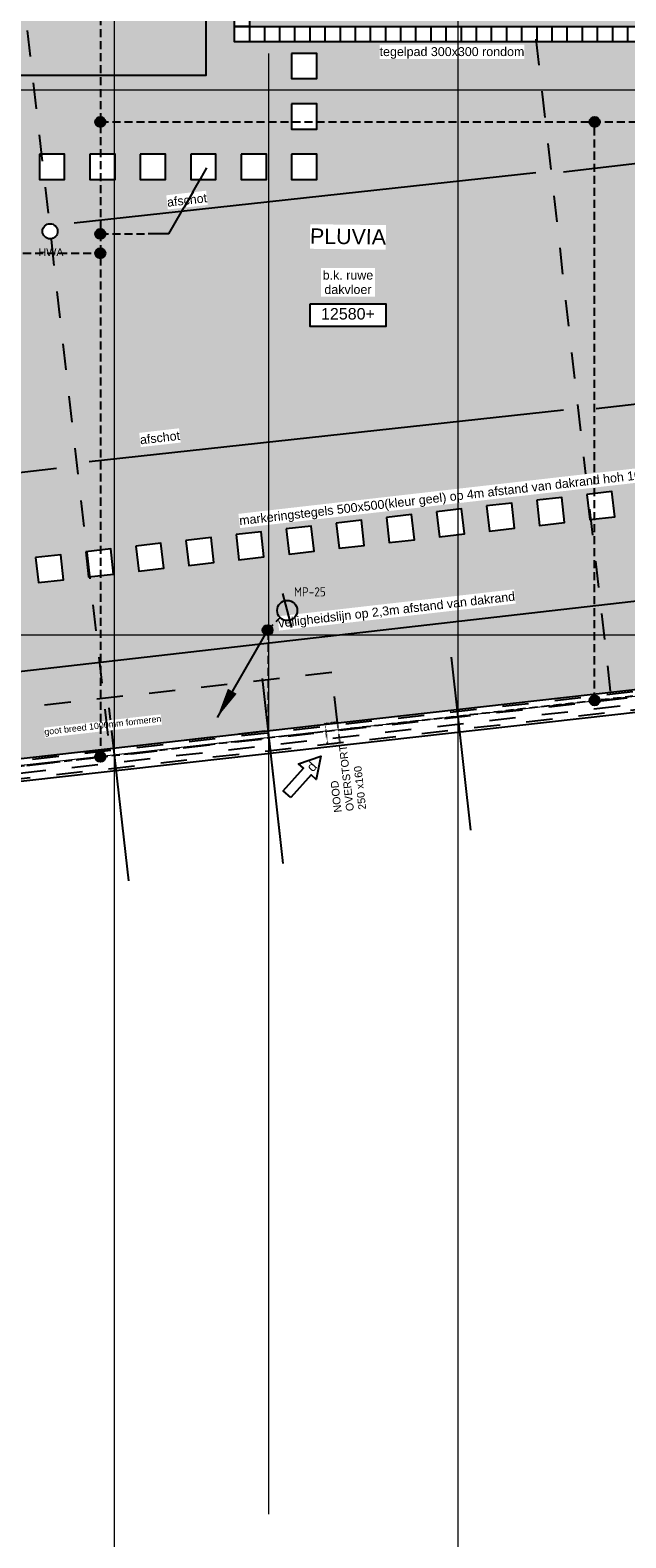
# Model space of a CAD drawing. Extents: x -38005 to 156061, y -31182 to 68140.
# Tile 5 of 48: x 8402 to 20213, y -14489 to 15390. Entities that reach past the tile are written whole.
import ezdxf
from ezdxf.enums import TextEntityAlignment as Align

# ---------------------------------------------------------------- set-up
doc = ezdxf.new("R2010")
doc.units = 0
doc.header["$LTSCALE"] = 50
doc.set_wipeout_variables(frame=1)
for name, pattern in [('HIDDEN2', [4.7625, 3.175, -1.5875]), ('STYLE_01', [0.41664, 0.20828, -0.20836]), ('STYLE_11', [5, 3.888855, -0.416718, 0.277786, -0.416641]), ('STYLE_13', [0.196838, 0.039368, -0.157471])]:
    doc.linetypes.add(name, pattern=pattern)
doc.layers.get('0').update_dxf_attribs({"linetype": 'CONTINUOUS'})
for name, color, linetype in [('AB$1A---_ATTRIB035', 8, 'CONTINUOUS'), ('AB$1A---_ATTRIB050', 8, 'CONTINUOUS'), ('AL$1A---_ALGEMEEN', 8, 'CONTINUOUS'), ('AM$1A---_ARCERING', 8, 'CONTINUOUS'), ('AT$1A---_TEKST025', 8, 'CONTINUOUS'), ('AT$1A---_TEKST035', 8, 'CONTINUOUS'), ('AT$1A---_TEKST070', 8, 'CONTINUOUS'), ('AT$1A---_TEKST100', 8, 'CONTINUOUS'), ('BOUWKUNDIG', 8, 'CONTINUOUS'), ('EL6121--', 3, 'CONTINUOUS')]:
    doc.layers.add(name, color=color, linetype=linetype)
doc.layers.add('stramienen', color=1, linetype='CONTINUOUS', lineweight=15)
doc.styles.add('Arial', font='ARIAL.TTF')
doc.styles.add('BURO-018', font='ISO.shx', dxfattribs={"height": 90})
doc.styles.add('Helvetica', font='txt')
doc.styles.add('ISO18', font='iso', dxfattribs={"height": 180})
doc.styles.get("Standard").update_dxf_attribs({"font": 'ISOCP'})

# ---------------------------------------------------------------- blocks, each defined once
blk = doc.blocks.new('E00169')
at = {"color": 0, "linetype": 'Continuous'}
blk.add_line((0, 0), (-5, -8.66), dxfattribs=at)
at = {"color": 0, "const_width": 0.5}
blk.add_lwpolyline([(-0.25, 0, 1), (0.25, 0, 1)], format="xyb", close=True, dxfattribs=at)
at = {"color": 0, "linetype": 'Continuous'}
blk.add_lwpolyline([(-5, -8.66, 0, 1, 0), (-3.5, -6.06, 1, 1, 0)], format="xyseb", dxfattribs=at)
blk.add_circle((0, 0), 0.5, dxfattribs=at)
blk = doc.blocks.new('tegel 500x500')
at = {"color": 0}
blk.add_wipeout([(-250, 250), (250, 250), (250, -250), (-250, -250)], dxfattribs=at).dxf.layer = 'AL$1A---_ALGEMEEN'
at = {"layer": 'AL$1A---_ALGEMEEN', "color": 0}
blk.add_lwpolyline([(-250, 250), (250, 250), (250, -250), (-250, -250)], close=True, dxfattribs=at)
blk = doc.blocks.new('Group-13')
at = {"color": 0}
for points in [[(-43336, -9418), (-43036, -9418), (-43036, -9718), (-43336, -9718)], [(-41836, -9418), (-41536, -9418), (-41536, -9718), (-41836, -9718)], [(-43336, -13018), (-43036, -13018), (-43036, -13318), (-43336, -13318)], [(-41836, -13018), (-41536, -13018), (-41536, -13318), (-41836, -13318)]]:
    blk.add_wipeout(points, dxfattribs=at).dxf.layer = 'AL$1A---_ALGEMEEN'
at = {"layer": 'AL$1A---_ALGEMEEN', "color": 0}
for points in [[(-43336, -9418), (-43036, -9418), (-43036, -9718), (-43336, -9718)], [(-41836, -9418), (-41536, -9418), (-41536, -9718), (-41836, -9718)], [(-43336, -13018), (-43036, -13018), (-43036, -13318), (-43336, -13318)], [(-41836, -13018), (-41536, -13018), (-41536, -13318), (-41836, -13318)]]:
    blk.add_lwpolyline(points, close=True, dxfattribs=at)
at = {"color": 0}
for points in [[(-43636, -9418), (-43336, -9418), (-43336, -9718), (-43636, -9718)], [(-43036, -9418), (-42736, -9418), (-42736, -9718), (-43036, -9718)], [(-41536, -9418), (-41236, -9418), (-41236, -9718), (-41536, -9718)], [(-43636, -13018), (-43336, -13018), (-43336, -13318), (-43636, -13318)], [(-43036, -13018), (-42736, -13018), (-42736, -13318), (-43036, -13318)], [(-41536, -13018), (-41236, -13018), (-41236, -13318), (-41536, -13318)]]:
    blk.add_wipeout(points, dxfattribs=at).dxf.layer = 'AL$1A---_ALGEMEEN'
at = {"layer": 'AL$1A---_ALGEMEEN', "color": 0}
for points in [[(-43636, -9418), (-43336, -9418), (-43336, -9718), (-43636, -9718)], [(-43036, -9418), (-42736, -9418), (-42736, -9718), (-43036, -9718)], [(-41536, -9418), (-41236, -9418), (-41236, -9718), (-41536, -9718)], [(-43636, -13018), (-43336, -13018), (-43336, -13318), (-43636, -13318)], [(-43036, -13018), (-42736, -13018), (-42736, -13318), (-43036, -13318)], [(-41536, -13018), (-41236, -13018), (-41236, -13318), (-41536, -13318)]]:
    blk.add_lwpolyline(points, close=True, dxfattribs=at)
at = {"color": 0}
for points in [[(-43936, -9418), (-43636, -9418), (-43636, -9718), (-43936, -9718)], [(-42736, -9418), (-42436, -9418), (-42436, -9718), (-42736, -9718)], [(-41236, -9418), (-40936, -9418), (-40936, -9718), (-41236, -9718)], [(-43936, -13018), (-43636, -13018), (-43636, -13318), (-43936, -13318)], [(-42736, -13018), (-42436, -13018), (-42436, -13318), (-42736, -13318)], [(-41236, -13018), (-40936, -13018), (-40936, -13318), (-41236, -13318)]]:
    blk.add_wipeout(points, dxfattribs=at).dxf.layer = 'AL$1A---_ALGEMEEN'
at = {"layer": 'AL$1A---_ALGEMEEN', "color": 0}
for points in [[(-43936, -9418), (-43636, -9418), (-43636, -9718), (-43936, -9718)], [(-42736, -9418), (-42436, -9418), (-42436, -9718), (-42736, -9718)], [(-41236, -9418), (-40936, -9418), (-40936, -9718), (-41236, -9718)], [(-43936, -13018), (-43636, -13018), (-43636, -13318), (-43936, -13318)], [(-42736, -13018), (-42436, -13018), (-42436, -13318), (-42736, -13318)], [(-41236, -13018), (-40936, -13018), (-40936, -13318), (-41236, -13318)]]:
    blk.add_lwpolyline(points, close=True, dxfattribs=at)
at = {"color": 0}
for points in [[(-42436, -9418), (-42136, -9418), (-42136, -9718), (-42436, -9718)], [(-40936, -9418), (-40636, -9418), (-40636, -9718), (-40936, -9718)], [(-43936, -9718), (-43636, -9718), (-43636, -10018), (-43936, -10018)], [(-42436, -13018), (-42136, -13018), (-42136, -13318), (-42436, -13318)], [(-40936, -13018), (-40636, -13018), (-40636, -13318), (-40936, -13318)]]:
    blk.add_wipeout(points, dxfattribs=at).dxf.layer = 'AL$1A---_ALGEMEEN'
at = {"layer": 'AL$1A---_ALGEMEEN', "color": 0}
for points in [[(-42436, -9418), (-42136, -9418), (-42136, -9718), (-42436, -9718)], [(-40936, -9418), (-40636, -9418), (-40636, -9718), (-40936, -9718)], [(-43936, -9718), (-43636, -9718), (-43636, -10018), (-43936, -10018)], [(-42436, -13018), (-42136, -13018), (-42136, -13318), (-42436, -13318)], [(-40936, -13018), (-40636, -13018), (-40636, -13318), (-40936, -13318)]]:
    blk.add_lwpolyline(points, close=True, dxfattribs=at)
at = {"color": 0}
for points in [[(-42136, -9418), (-41836, -9418), (-41836, -9718), (-42136, -9718)], [(-40636, -9418), (-40336, -9418), (-40336, -9718), (-40636, -9718)], [(-43936, -10018), (-43636, -10018), (-43636, -10318), (-43936, -10318)], [(-42136, -13018), (-41836, -13018), (-41836, -13318), (-42136, -13318)], [(-40636, -13018), (-40336, -13018), (-40336, -13318), (-40636, -13318)]]:
    blk.add_wipeout(points, dxfattribs=at).dxf.layer = 'AL$1A---_ALGEMEEN'
at = {"layer": 'AL$1A---_ALGEMEEN', "color": 0}
for points in [[(-42136, -9418), (-41836, -9418), (-41836, -9718), (-42136, -9718)], [(-40636, -9418), (-40336, -9418), (-40336, -9718), (-40636, -9718)], [(-43936, -10018), (-43636, -10018), (-43636, -10318), (-43936, -10318)], [(-42136, -13018), (-41836, -13018), (-41836, -13318), (-42136, -13318)], [(-40636, -13018), (-40336, -13018), (-40336, -13318), (-40636, -13318)]]:
    blk.add_lwpolyline(points, close=True, dxfattribs=at)
at = {"color": 0}
for points in [[(-40336, -9418), (-40036, -9418), (-40036, -9718), (-40336, -9718)], [(-43936, -10318), (-43636, -10318), (-43636, -10618), (-43936, -10618)], [(-40336, -13018), (-40036, -13018), (-40036, -13318), (-40336, -13318)]]:
    blk.add_wipeout(points, dxfattribs=at).dxf.layer = 'AL$1A---_ALGEMEEN'
at = {"layer": 'AL$1A---_ALGEMEEN', "color": 0}
for points in [[(-40336, -9418), (-40036, -9418), (-40036, -9718), (-40336, -9718)], [(-43936, -10318), (-43636, -10318), (-43636, -10618), (-43936, -10618)], [(-40336, -13018), (-40036, -13018), (-40036, -13318), (-40336, -13318)]]:
    blk.add_lwpolyline(points, close=True, dxfattribs=at)
at = {"color": 0}
for points in [[(-40036, -9418), (-39736, -9418), (-39736, -9718), (-40036, -9718)], [(-43936, -10618), (-43636, -10618), (-43636, -10918), (-43936, -10918)], [(-40036, -13018), (-39736, -13018), (-39736, -13318), (-40036, -13318)]]:
    blk.add_wipeout(points, dxfattribs=at).dxf.layer = 'AL$1A---_ALGEMEEN'
at = {"layer": 'AL$1A---_ALGEMEEN', "color": 0}
for points in [[(-40036, -9418), (-39736, -9418), (-39736, -9718), (-40036, -9718)], [(-43936, -10618), (-43636, -10618), (-43636, -10918), (-43936, -10918)], [(-40036, -13018), (-39736, -13018), (-39736, -13318), (-40036, -13318)]]:
    blk.add_lwpolyline(points, close=True, dxfattribs=at)
at = {"color": 0}
for points in [[(-39736, -9418), (-39436, -9418), (-39436, -9718), (-39736, -9718)], [(-43936, -10918), (-43636, -10918), (-43636, -11218), (-43936, -11218)], [(-39736, -13018), (-39436, -13018), (-39436, -13318), (-39736, -13318)]]:
    blk.add_wipeout(points, dxfattribs=at).dxf.layer = 'AL$1A---_ALGEMEEN'
at = {"layer": 'AL$1A---_ALGEMEEN', "color": 0}
for points in [[(-39736, -9418), (-39436, -9418), (-39436, -9718), (-39736, -9718)], [(-43936, -10918), (-43636, -10918), (-43636, -11218), (-43936, -11218)], [(-39736, -13018), (-39436, -13018), (-39436, -13318), (-39736, -13318)]]:
    blk.add_lwpolyline(points, close=True, dxfattribs=at)
at = {"color": 0}
for points in [[(-39436, -9418), (-39136, -9418), (-39136, -9718), (-39436, -9718)], [(-43936, -11218), (-43636, -11218), (-43636, -11518), (-43936, -11518)], [(-39436, -13018), (-39136, -13018), (-39136, -13318), (-39436, -13318)]]:
    blk.add_wipeout(points, dxfattribs=at).dxf.layer = 'AL$1A---_ALGEMEEN'
at = {"layer": 'AL$1A---_ALGEMEEN', "color": 0}
for points in [[(-39436, -9418), (-39136, -9418), (-39136, -9718), (-39436, -9718)], [(-43936, -11218), (-43636, -11218), (-43636, -11518), (-43936, -11518)], [(-39436, -13018), (-39136, -13018), (-39136, -13318), (-39436, -13318)]]:
    blk.add_lwpolyline(points, close=True, dxfattribs=at)
at = {"color": 0}
for points in [[(-39136, -9418), (-38836, -9418), (-38836, -9718), (-39136, -9718)], [(-43936, -11518), (-43636, -11518), (-43636, -11818), (-43936, -11818)], [(-39136, -13018), (-38836, -13018), (-38836, -13318), (-39136, -13318)]]:
    blk.add_wipeout(points, dxfattribs=at).dxf.layer = 'AL$1A---_ALGEMEEN'
at = {"layer": 'AL$1A---_ALGEMEEN', "color": 0}
for points in [[(-39136, -9418), (-38836, -9418), (-38836, -9718), (-39136, -9718)], [(-43936, -11518), (-43636, -11518), (-43636, -11818), (-43936, -11818)], [(-39136, -13018), (-38836, -13018), (-38836, -13318), (-39136, -13318)]]:
    blk.add_lwpolyline(points, close=True, dxfattribs=at)
at = {"color": 0}
for points in [[(-38836, -9418), (-38536, -9418), (-38536, -9718), (-38836, -9718)], [(-43936, -11818), (-43636, -11818), (-43636, -12118), (-43936, -12118)], [(-38836, -13018), (-38536, -13018), (-38536, -13318), (-38836, -13318)]]:
    blk.add_wipeout(points, dxfattribs=at).dxf.layer = 'AL$1A---_ALGEMEEN'
at = {"layer": 'AL$1A---_ALGEMEEN', "color": 0}
for points in [[(-38836, -9418), (-38536, -9418), (-38536, -9718), (-38836, -9718)], [(-43936, -11818), (-43636, -11818), (-43636, -12118), (-43936, -12118)], [(-38836, -13018), (-38536, -13018), (-38536, -13318), (-38836, -13318)]]:
    blk.add_lwpolyline(points, close=True, dxfattribs=at)
at = {"color": 0}
for points in [[(-38536, -9418), (-38236, -9418), (-38236, -9718), (-38536, -9718)], [(-43936, -12118), (-43636, -12118), (-43636, -12418), (-43936, -12418)], [(-38536, -13018), (-38236, -13018), (-38236, -13318), (-38536, -13318)]]:
    blk.add_wipeout(points, dxfattribs=at).dxf.layer = 'AL$1A---_ALGEMEEN'
at = {"layer": 'AL$1A---_ALGEMEEN', "color": 0}
for points in [[(-38536, -9418), (-38236, -9418), (-38236, -9718), (-38536, -9718)], [(-43936, -12118), (-43636, -12118), (-43636, -12418), (-43936, -12418)], [(-38536, -13018), (-38236, -13018), (-38236, -13318), (-38536, -13318)]]:
    blk.add_lwpolyline(points, close=True, dxfattribs=at)
at = {"color": 0}
for points in [[(-38236, -9418), (-37936, -9418), (-37936, -9718), (-38236, -9718)], [(-43936, -12418), (-43636, -12418), (-43636, -12718), (-43936, -12718)], [(-38236, -13018), (-37936, -13018), (-37936, -13318), (-38236, -13318)]]:
    blk.add_wipeout(points, dxfattribs=at).dxf.layer = 'AL$1A---_ALGEMEEN'
at = {"layer": 'AL$1A---_ALGEMEEN', "color": 0}
for points in [[(-38236, -9418), (-37936, -9418), (-37936, -9718), (-38236, -9718)], [(-43936, -12418), (-43636, -12418), (-43636, -12718), (-43936, -12718)], [(-38236, -13018), (-37936, -13018), (-37936, -13318), (-38236, -13318)]]:
    blk.add_lwpolyline(points, close=True, dxfattribs=at)
at = {"color": 0}
for points in [[(-37936, -9418), (-37636, -9418), (-37636, -9718), (-37936, -9718)], [(-43936, -12718), (-43636, -12718), (-43636, -13018), (-43936, -13018)], [(-37936, -13018), (-37636, -13018), (-37636, -13318), (-37936, -13318)]]:
    blk.add_wipeout(points, dxfattribs=at).dxf.layer = 'AL$1A---_ALGEMEEN'
at = {"layer": 'AL$1A---_ALGEMEEN', "color": 0}
for points in [[(-37936, -9418), (-37636, -9418), (-37636, -9718), (-37936, -9718)], [(-43936, -12718), (-43636, -12718), (-43636, -13018), (-43936, -13018)], [(-37936, -13018), (-37636, -13018), (-37636, -13318), (-37936, -13318)]]:
    blk.add_lwpolyline(points, close=True, dxfattribs=at)
at = {"color": 0}
for points in [[(-37636, -9418), (-37336, -9418), (-37336, -9718), (-37636, -9718)], [(-37636, -13018), (-37336, -13018), (-37336, -13318), (-37636, -13318)]]:
    blk.add_wipeout(points, dxfattribs=at).dxf.layer = 'AL$1A---_ALGEMEEN'
at = {"layer": 'AL$1A---_ALGEMEEN', "color": 0}
for points in [[(-37636, -9418), (-37336, -9418), (-37336, -9718), (-37636, -9718)], [(-37636, -13018), (-37336, -13018), (-37336, -13318), (-37636, -13318)]]:
    blk.add_lwpolyline(points, close=True, dxfattribs=at)
at = {"color": 0}
for points in [[(-37336, -9418), (-37036, -9418), (-37036, -9718), (-37336, -9718)], [(-37336, -13018), (-37036, -13018), (-37036, -13318), (-37336, -13318)]]:
    blk.add_wipeout(points, dxfattribs=at).dxf.layer = 'AL$1A---_ALGEMEEN'
at = {"layer": 'AL$1A---_ALGEMEEN', "color": 0}
for points in [[(-37336, -9418), (-37036, -9418), (-37036, -9718), (-37336, -9718)], [(-37336, -13018), (-37036, -13018), (-37036, -13318), (-37336, -13318)]]:
    blk.add_lwpolyline(points, close=True, dxfattribs=at)
at = {"color": 0}
for points in [[(-37036, -9418), (-36736, -9418), (-36736, -9718), (-37036, -9718)], [(-37036, -13018), (-36736, -13018), (-36736, -13318), (-37036, -13318)]]:
    blk.add_wipeout(points, dxfattribs=at).dxf.layer = 'AL$1A---_ALGEMEEN'
at = {"layer": 'AL$1A---_ALGEMEEN', "color": 0}
for points in [[(-37036, -9418), (-36736, -9418), (-36736, -9718), (-37036, -9718)], [(-37036, -13018), (-36736, -13018), (-36736, -13318), (-37036, -13318)]]:
    blk.add_lwpolyline(points, close=True, dxfattribs=at)
at = {"color": 0}
for points in [[(-36736, -9418), (-36436, -9418), (-36436, -9718), (-36736, -9718)], [(-36736, -13018), (-36436, -13018), (-36436, -13318), (-36736, -13318)]]:
    blk.add_wipeout(points, dxfattribs=at).dxf.layer = 'AL$1A---_ALGEMEEN'
at = {"layer": 'AL$1A---_ALGEMEEN', "color": 0}
for points in [[(-36736, -9418), (-36436, -9418), (-36436, -9718), (-36736, -9718)], [(-36736, -13018), (-36436, -13018), (-36436, -13318), (-36736, -13318)]]:
    blk.add_lwpolyline(points, close=True, dxfattribs=at)
at = {"color": 0}
for points in [[(-36436, -9418), (-36136, -9418), (-36136, -9718), (-36436, -9718)], [(-36436, -13018), (-36136, -13018), (-36136, -13318), (-36436, -13318)]]:
    blk.add_wipeout(points, dxfattribs=at).dxf.layer = 'AL$1A---_ALGEMEEN'
at = {"layer": 'AL$1A---_ALGEMEEN', "color": 0}
for points in [[(-36436, -9418), (-36136, -9418), (-36136, -9718), (-36436, -9718)], [(-36436, -13018), (-36136, -13018), (-36136, -13318), (-36436, -13318)]]:
    blk.add_lwpolyline(points, close=True, dxfattribs=at)
at = {"color": 0}
for points in [[(-36136, -9418), (-35836, -9418), (-35836, -9718), (-36136, -9718)], [(-36136, -13018), (-35836, -13018), (-35836, -13318), (-36136, -13318)]]:
    blk.add_wipeout(points, dxfattribs=at).dxf.layer = 'AL$1A---_ALGEMEEN'
at = {"layer": 'AL$1A---_ALGEMEEN', "color": 0}
for points in [[(-36136, -9418), (-35836, -9418), (-35836, -9718), (-36136, -9718)], [(-36136, -13018), (-35836, -13018), (-35836, -13318), (-36136, -13318)]]:
    blk.add_lwpolyline(points, close=True, dxfattribs=at)
at = {"color": 0}
for points in [[(-35836, -9418), (-35536, -9418), (-35536, -9718), (-35836, -9718)], [(-35836, -13018), (-35536, -13018), (-35536, -13318), (-35836, -13318)]]:
    blk.add_wipeout(points, dxfattribs=at).dxf.layer = 'AL$1A---_ALGEMEEN'
at = {"layer": 'AL$1A---_ALGEMEEN', "color": 0}
for points in [[(-35836, -9418), (-35536, -9418), (-35536, -9718), (-35836, -9718)], [(-35836, -13018), (-35536, -13018), (-35536, -13318), (-35836, -13318)]]:
    blk.add_lwpolyline(points, close=True, dxfattribs=at)
at = {"color": 0}
for points in [[(-35536, -9418), (-35236, -9418), (-35236, -9718), (-35536, -9718)], [(-35536, -13018), (-35236, -13018), (-35236, -13318), (-35536, -13318)]]:
    blk.add_wipeout(points, dxfattribs=at).dxf.layer = 'AL$1A---_ALGEMEEN'
at = {"layer": 'AL$1A---_ALGEMEEN', "color": 0}
for points in [[(-35536, -9418), (-35236, -9418), (-35236, -9718), (-35536, -9718)], [(-35536, -13018), (-35236, -13018), (-35236, -13318), (-35536, -13318)]]:
    blk.add_lwpolyline(points, close=True, dxfattribs=at)
at = {"color": 0}
for points in [[(-35236, -9418), (-34936, -9418), (-34936, -9718), (-35236, -9718)], [(-35236, -13018), (-34936, -13018), (-34936, -13318), (-35236, -13318)]]:
    blk.add_wipeout(points, dxfattribs=at).dxf.layer = 'AL$1A---_ALGEMEEN'
at = {"layer": 'AL$1A---_ALGEMEEN', "color": 0}
for points in [[(-35236, -9418), (-34936, -9418), (-34936, -9718), (-35236, -9718)], [(-35236, -13018), (-34936, -13018), (-34936, -13318), (-35236, -13318)]]:
    blk.add_lwpolyline(points, close=True, dxfattribs=at)
at = {"color": 0}
for points in [[(-34936, -9418), (-34636, -9418), (-34636, -9718), (-34936, -9718)], [(-34936, -13018), (-34636, -13018), (-34636, -13318), (-34936, -13318)]]:
    blk.add_wipeout(points, dxfattribs=at).dxf.layer = 'AL$1A---_ALGEMEEN'
at = {"layer": 'AL$1A---_ALGEMEEN', "color": 0}
for points in [[(-34936, -9418), (-34636, -9418), (-34636, -9718), (-34936, -9718)], [(-34936, -13018), (-34636, -13018), (-34636, -13318), (-34936, -13318)]]:
    blk.add_lwpolyline(points, close=True, dxfattribs=at)
at = {"color": 0}
for points in [[(-34636, -9418), (-34336, -9418), (-34336, -9718), (-34636, -9718)], [(-34636, -13018), (-34336, -13018), (-34336, -13318), (-34636, -13318)]]:
    blk.add_wipeout(points, dxfattribs=at).dxf.layer = 'AL$1A---_ALGEMEEN'
at = {"layer": 'AL$1A---_ALGEMEEN', "color": 0}
for points in [[(-34636, -9418), (-34336, -9418), (-34336, -9718), (-34636, -9718)], [(-34636, -13018), (-34336, -13018), (-34336, -13318), (-34636, -13318)]]:
    blk.add_lwpolyline(points, close=True, dxfattribs=at)
at = {"color": 0}
for points in [[(-34336, -9418), (-34036, -9418), (-34036, -9718), (-34336, -9718)], [(-34336, -13018), (-34036, -13018), (-34036, -13318), (-34336, -13318)]]:
    blk.add_wipeout(points, dxfattribs=at).dxf.layer = 'AL$1A---_ALGEMEEN'
at = {"layer": 'AL$1A---_ALGEMEEN', "color": 0}
for points in [[(-34336, -9418), (-34036, -9418), (-34036, -9718), (-34336, -9718)], [(-34336, -13018), (-34036, -13018), (-34036, -13318), (-34336, -13318)]]:
    blk.add_lwpolyline(points, close=True, dxfattribs=at)
at = {"color": 0}
for points in [[(-34036, -9418), (-33736, -9418), (-33736, -9718), (-34036, -9718)], [(-34036, -13018), (-33736, -13018), (-33736, -13318), (-34036, -13318)]]:
    blk.add_wipeout(points, dxfattribs=at).dxf.layer = 'AL$1A---_ALGEMEEN'
at = {"layer": 'AL$1A---_ALGEMEEN', "color": 0}
for points in [[(-34036, -9418), (-33736, -9418), (-33736, -9718), (-34036, -9718)], [(-34036, -13018), (-33736, -13018), (-33736, -13318), (-34036, -13318)]]:
    blk.add_lwpolyline(points, close=True, dxfattribs=at)
at = {"color": 0}
for points in [[(-33736, -9418), (-33436, -9418), (-33436, -9718), (-33736, -9718)], [(-33736, -13018), (-33436, -13018), (-33436, -13318), (-33736, -13318)]]:
    blk.add_wipeout(points, dxfattribs=at).dxf.layer = 'AL$1A---_ALGEMEEN'
at = {"layer": 'AL$1A---_ALGEMEEN', "color": 0}
for points in [[(-33736, -9418), (-33436, -9418), (-33436, -9718), (-33736, -9718)], [(-33736, -13018), (-33436, -13018), (-33436, -13318), (-33736, -13318)]]:
    blk.add_lwpolyline(points, close=True, dxfattribs=at)
at = {"color": 0}
blk.add_wipeout([(-33736, -9718), (-33436, -9718), (-33436, -10018), (-33736, -10018)], dxfattribs=at).dxf.layer = 'AL$1A---_ALGEMEEN'
at = {"layer": 'AL$1A---_ALGEMEEN', "color": 0}
blk.add_lwpolyline([(-33736, -9718), (-33436, -9718), (-33436, -10018), (-33736, -10018)], close=True, dxfattribs=at)
at = {"color": 0}
blk.add_wipeout([(-33736, -10018), (-33436, -10018), (-33436, -10318), (-33736, -10318)], dxfattribs=at).dxf.layer = 'AL$1A---_ALGEMEEN'
at = {"layer": 'AL$1A---_ALGEMEEN', "color": 0}
blk.add_lwpolyline([(-33736, -10018), (-33436, -10018), (-33436, -10318), (-33736, -10318)], close=True, dxfattribs=at)
at = {"color": 0}
blk.add_wipeout([(-33736, -10318), (-33436, -10318), (-33436, -10618), (-33736, -10618)], dxfattribs=at).dxf.layer = 'AL$1A---_ALGEMEEN'
at = {"layer": 'AL$1A---_ALGEMEEN', "color": 0}
blk.add_lwpolyline([(-33736, -10318), (-33436, -10318), (-33436, -10618), (-33736, -10618)], close=True, dxfattribs=at)
at = {"color": 0}
blk.add_wipeout([(-33736, -10618), (-33436, -10618), (-33436, -10918), (-33736, -10918)], dxfattribs=at).dxf.layer = 'AL$1A---_ALGEMEEN'
at = {"layer": 'AL$1A---_ALGEMEEN', "color": 0}
blk.add_lwpolyline([(-33736, -10618), (-33436, -10618), (-33436, -10918), (-33736, -10918)], close=True, dxfattribs=at)
at = {"color": 0}
blk.add_wipeout([(-33736, -10918), (-33436, -10918), (-33436, -11218), (-33736, -11218)], dxfattribs=at).dxf.layer = 'AL$1A---_ALGEMEEN'
at = {"layer": 'AL$1A---_ALGEMEEN', "color": 0}
blk.add_lwpolyline([(-33736, -10918), (-33436, -10918), (-33436, -11218), (-33736, -11218)], close=True, dxfattribs=at)
at = {"color": 0}
blk.add_wipeout([(-33736, -11218), (-33436, -11218), (-33436, -11518), (-33736, -11518)], dxfattribs=at).dxf.layer = 'AL$1A---_ALGEMEEN'
at = {"layer": 'AL$1A---_ALGEMEEN', "color": 0}
blk.add_lwpolyline([(-33736, -11218), (-33436, -11218), (-33436, -11518), (-33736, -11518)], close=True, dxfattribs=at)
at = {"color": 0}
blk.add_wipeout([(-33736, -11518), (-33436, -11518), (-33436, -11818), (-33736, -11818)], dxfattribs=at).dxf.layer = 'AL$1A---_ALGEMEEN'
at = {"layer": 'AL$1A---_ALGEMEEN', "color": 0}
blk.add_lwpolyline([(-33736, -11518), (-33436, -11518), (-33436, -11818), (-33736, -11818)], close=True, dxfattribs=at)
at = {"color": 0}
blk.add_wipeout([(-33736, -11818), (-33436, -11818), (-33436, -12118), (-33736, -12118)], dxfattribs=at).dxf.layer = 'AL$1A---_ALGEMEEN'
at = {"layer": 'AL$1A---_ALGEMEEN', "color": 0}
blk.add_lwpolyline([(-33736, -11818), (-33436, -11818), (-33436, -12118), (-33736, -12118)], close=True, dxfattribs=at)
at = {"color": 0}
blk.add_wipeout([(-33736, -12118), (-33436, -12118), (-33436, -12418), (-33736, -12418)], dxfattribs=at).dxf.layer = 'AL$1A---_ALGEMEEN'
at = {"layer": 'AL$1A---_ALGEMEEN', "color": 0}
blk.add_lwpolyline([(-33736, -12118), (-33436, -12118), (-33436, -12418), (-33736, -12418)], close=True, dxfattribs=at)
at = {"color": 0}
blk.add_wipeout([(-33736, -12418), (-33436, -12418), (-33436, -12718), (-33736, -12718)], dxfattribs=at).dxf.layer = 'AL$1A---_ALGEMEEN'
at = {"layer": 'AL$1A---_ALGEMEEN', "color": 0}
blk.add_lwpolyline([(-33736, -12418), (-33436, -12418), (-33436, -12718), (-33736, -12718)], close=True, dxfattribs=at)
at = {"color": 0}
blk.add_wipeout([(-33736, -12718), (-33436, -12718), (-33436, -13018), (-33736, -13018)], dxfattribs=at).dxf.layer = 'AL$1A---_ALGEMEEN'
at = {"layer": 'AL$1A---_ALGEMEEN', "color": 0}
blk.add_lwpolyline([(-33736, -12718), (-33436, -12718), (-33436, -13018), (-33736, -13018)], close=True, dxfattribs=at)
blk = doc.blocks.new('hwa dak')
at = {"layer": 'AT$1A---_TEKST100', "insert": (19, -340), "char_height": 151.52, "attachment_point": 2, "line_spacing_factor": 0.967741, "style": 'Arial'}
blk.add_mtext('{\\C256;\\lHWA}', dxfattribs=at)
at = {"color": 0}
blk.add_wipeout([(52, 141), (55, 139), (59, 138), (62, 137), (65, 135), (69, 133), (72, 132), (75, 130), (78, 128), (81, 126), (84, 124), (87, 122), (90, 120), (93, 117), (96, 115), (99, 113), (102, 110), (104, 108), (107, 105), (110, 102), (112, 100), (114, 97), (117, 94), (119, 91), (121, 88), (123, 85), (125, 82), (127, 79), (129, 76), (131, 73), (133, 69), (135, 66), (136, 63), (138, 60), (139, 56), (140, 53), (142, 49), (143, 46), (144, 42), (145, 39), (146, 35), (147, 32), (147, 28), (148, 24), (149, 21), (149, 17), (149, 13), (150, 10), (150, 6), (150, 2), (150, -1), (150, -5), (150, -9), (149, -12), (149, -16), (149, -20), (148, -23), (148, -27), (147, -31), (146, -34), (145, -38), (144, -41), (143, -45), (142, -48), (141, -52), (139, -55), (138, -59), (137, -62), (135, -65), (133, -69), (132, -72), (130, -75), (128, -78), (126, -81), (124, -84), (122, -87), (120, -90), (117, -93), (115, -96), (113, -99), (110, -102), (108, -104), (105, -107), (102, -110), (100, -112), (97, -114), (94, -117), (91, -119), (88, -121), (85, -123), (82, -125), (79, -127), (76, -129), (73, -131), (69, -133), (66, -135), (63, -136), (60, -138), (56, -139), (53, -140), (49, -142), (46, -143), (42, -144), (39, -145), (35, -146), (32, -147), (28, -147), (24, -148), (21, -149), (17, -149), (13, -149), (10, -150), (6, -150), (2, -150), (-1, -150), (-5, -150), (-9, -150), (-12, -149), (-16, -149), (-20, -149), (-23, -148), (-27, -148), (-31, -147), (-34, -146), (-38, -145), (-41, -144), (-45, -143), (-48, -142), (-52, -141), (-55, -139), (-59, -138), (-62, -137), (-65, -135), (-69, -133), (-72, -132), (-75, -130), (-78, -128), (-81, -126), (-84, -124), (-87, -122), (-90, -120), (-93, -117), (-96, -115), (-99, -113), (-102, -110), (-104, -108), (-107, -105), (-110, -102), (-112, -100), (-114, -97), (-117, -94), (-119, -91), (-121, -88), (-123, -85), (-125, -82), (-127, -79), (-129, -76), (-131, -73), (-133, -69), (-135, -66), (-136, -63), (-138, -60), (-139, -56), (-140, -53), (-142, -49), (-143, -46), (-144, -42), (-145, -39), (-146, -35), (-147, -32), (-147, -28), (-148, -24), (-149, -21), (-149, -17), (-149, -13), (-150, -10), (-150, -6), (-150, -2), (-150, 1), (-150, 5), (-150, 9), (-149, 12), (-149, 16), (-149, 20), (-148, 23), (-148, 27), (-147, 31), (-146, 34), (-145, 38), (-144, 41), (-143, 45), (-142, 48), (-141, 52), (-139, 55), (-138, 59), (-137, 62), (-135, 65), (-133, 69), (-132, 72), (-130, 75), (-128, 78), (-126, 81), (-124, 84), (-122, 87), (-120, 90), (-117, 93), (-115, 96), (-113, 99), (-110, 102), (-108, 104), (-105, 107), (-102, 110), (-100, 112), (-97, 114), (-94, 117), (-91, 119), (-88, 121), (-85, 123), (-82, 125), (-79, 127), (-76, 129), (-73, 131), (-69, 133), (-66, 135), (-63, 136), (-60, 138), (-56, 139), (-53, 140), (-49, 142), (-46, 143), (-42, 144), (-39, 145), (-35, 146), (-32, 147), (-28, 147), (-24, 148), (-21, 149), (-17, 149), (-13, 149), (-10, 150), (-6, 150), (-2, 150), (1, 150), (5, 150), (9, 150), (12, 149), (16, 149), (20, 149), (23, 148), (27, 148), (31, 147), (34, 146), (38, 145), (41, 144), (45, 143), (48, 142)], dxfattribs=at).dxf.layer = 'AL$1A---_ALGEMEEN'
at = {"layer": 'AL$1A---_ALGEMEEN', "color": 0}
blk.add_circle((0, 0), 150, dxfattribs=at)
blk = doc.blocks.new('peilmaat plg klein')
at = {"layer": 'AL$1A---_ALGEMEEN', "color": 0, "flags": 1}
for tag, p in [('onderdeel', (-750, -634)), ('patchnr', (-750, -1043)), ('toestelnr', (-750, -1452))]:
    blk.add_attdef(tag, p, '', height=227, dxfattribs=at)
at = {"color": 0}
blk.add_wipeout([(-750, 225), (750, 225), (750, -225), (-750, -225)], dxfattribs=at).dxf.layer = 'AL$1A---_ALGEMEEN'
at = {"layer": 'AL$1A---_ALGEMEEN', "color": 0}
blk.add_lwpolyline([(-750, 225), (750, 225), (750, -225), (-750, -225)], close=True, dxfattribs=at)
at = {"layer": 'AL$1A---_ALGEMEEN', "color": 0, "style": 'Arial'}
blk.add_attdef('peil', text='', height=227, dxfattribs=at).set_placement((0, 141), align=Align.TOP_CENTER)
blk = doc.blocks.new('Group-25')
at = {"layer": 'AL$1A---_ALGEMEEN', "color": 0}
for p, q in [((-39245.7371, -28942.1025), (-39630.7568, -25513.6539)), ((-42995.6649, -29363.2247), (-43380.6846, -25934.7761)), ((-42968.6019, -29604.2098), (-43353.6216, -26175.7612)), ((-46030.3556, -29948.0491), (-46415.3753, -26519.6005))]:
    blk.add_line(p, q, dxfattribs=at)
blk = doc.blocks.new('Group-26')
at = {"layer": 'AL$1A---_ALGEMEEN', "color": 0, "xscale": -1, "rotation": 96.52000000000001}
for p in [(-37665, -22626), (-36671, -22512), (-40645, -22967), (-39652, -22853), (-38658, -22739), (-42632, -23194), (-41639, -23080), (-45613, -23534), (-44619, -23421), (-43626, -23307), (-47600, -23761), (-46607, -23648)]:
    blk.add_blockref('tegel 500x500', p, dxfattribs=at)
blk = doc.blocks.new('wijz. pijl 01')
at = {"color": 0}
blk.add_wipeout([(1005, 102), (1005, -102), (405, -102), (405, -234), (0, 0), (405, 234), (405, 102)], dxfattribs=at).dxf.layer = 'AL$1A---_ALGEMEEN'
at = {"layer": 'AL$1A---_ALGEMEEN', "color": 0}
blk.add_lwpolyline([(1005, 102), (1005, -102), (405, -102), (405, -234), (0, 0), (405, 234), (405, 102)], close=True, dxfattribs=at)
at = {"layer": 'AL$1A---_ALGEMEEN', "color": 0, "style": 'Helvetica'}
blk.add_attdef('datum', text='', height=190, dxfattribs=at).set_placement((274, 1), align=Align.MIDDLE_CENTER)
blk = doc.blocks.new('noodoverstort 420')
at = {"layer": 'AL$1A---_ALGEMEEN', "color": 0, "linetype": 'STYLE_13'}
blk.add_lwpolyline([(-400, 120), (20, 120), (20, -120), (-400, -120)], close=True, dxfattribs=at)
at = {"layer": 'AT$1A---_TEKST100', "insert": (-1763, 144), "char_height": 151.52, "attachment_point": 1, "line_spacing_factor": 0.967741, "style": 'Arial'}
blk.add_mtext('{\\C256;\\lNOOD\\POVERSTORT\\P250 x160}', dxfattribs=at)
blk = doc.blocks.new('Group-49')
at = {"layer": 'AL$1A---_ALGEMEEN', "color": 0, "rotation": 96.42345233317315}
blk.add_blockref('noodoverstort 420', (-42013, -26833), dxfattribs=at)
blk = doc.blocks.new('200254 W 213 09-03-2007')
at = {"layer": 'AM$1A---_ARCERING', "linetype": 'Continuous', "lineweight": 0}
blk.add_hatch(color=9, dxfattribs=at).paths.add_polyline_path([(20519.87, 3945.85), (20519.87, 3526.05), (20168.06, 3525.49), (19424.07, 3526.05), (19424.07, 3945.85), (19233.75, 3945.85), (19233.75, 3346.25), (18987.13, 3346.24), (18987.13, 3267.64), (18955.33, 3267.64), (18955.33, 3009.54), (19478.27, 3068.27), (19479.08, 3061.62), (19565.7, 3071.35), (19564.89, 3078), (19997.73, 3126.6), (19997.29, 3130.53), (20095.18, 3141.59), (20095.64, 3137.6), (20528.41, 3186.2), (20529.15, 3179.54), (20615.71, 3189.27), (20614.96, 3195.92), (21016.33, 3240.99), (21016.33, 3945.85), (20717.81, 3945.85), (20717.81, 3736.65), (20608.05, 3736.65), (20608.05, 3945.85)])
blk.add_wipeout([(19987.91, 3534.85), (19987.91, 3526.05), (19424.07, 3526.05), (19424.07, 3945.85), (19233.75, 3945.85), (19233.75, 3346.25), (19225.85, 3346.25), (19225.85, 3346.24), (18987.13, 3346.24), (18987.13, 3267.64), (18955.33, 3267.64), (18955.33, 3009.54), (19478.43, 3068.3), (19479.17, 3061.63), (19565.7, 3071.35), (19564.95, 3078.01), (19987.91, 3125.5), (19987.91, 3116.65), (19574.68, 3070.24), (19575.51, 3062.78), (19555.21, 3060.5), (19555.61, 3056.93), (19492.19, 3049.81), (19491.79, 3053.38), (19471.5, 3051.1), (19470.64, 3058.56), (18946.53, 2999.7), (18946.53, 3276.44), (18978.33, 3276.44), (18978.33, 3355.04), (19224.95, 3355.04), (19224.95, 3954.65), (19432.87, 3954.65), (19432.87, 3534.85)]).dxf.layer = 'AL$1A---_ALGEMEEN'
at = {"layer": 'AL$1A---_ALGEMEEN'}
for p, q in [((19587.73, 3289.6), (19413.73, 3269.4)), ((19219.73, 3249.32), (19402.73, 3269.24)), ((19607.73, 3196.59), (19426.73, 3175.57)), ((19225.73, 3154.71), (19413.73, 3175.18)), ((19212.73, 3151.91), (18960.73, 3122.65))]:
    blk.add_line(p, q, dxfattribs=at)
at = {"layer": 'AL$1A---_ALGEMEEN', "linetype": 'STYLE_01'}
for p, q in [((18954.81, 3008.84), (19477.73, 3067.57)), ((18952.47, 3006.35), (19470.88, 3064.56))]:
    blk.add_line(p, q, dxfattribs=at)
at = {"layer": 'AL$1A---_ALGEMEEN', "flags": 128}
for points in [[(20511.07, 3534.85), (19432.87, 3534.85), (19432.87, 3954.65), (19224.95, 3954.65), (19224.95, 3355.04), (18978.33, 3355.04), (18978.33, 3276.44), (18946.53, 3276.44), (18946.53, 2999.7), (19470.64, 3058.56), (19471.5, 3051.1), (19491.79, 3053.38), (19492.19, 3049.81), (19555.61, 3056.93), (19555.21, 3060.5), (19575.51, 3062.78), (19574.68, 3070.24), (20007.46, 3118.85)], [(19997.73, 3126.6), (19564.95, 3078.01), (19565.7, 3071.35), (19479.17, 3061.63), (19478.43, 3068.3), (18955.33, 3009.54), (18955.33, 3267.64), (18987.13, 3267.64), (18987.13, 3346.24), (19225.85, 3346.24), (19225.85, 3346.25), (19233.75, 3346.25), (19233.75, 3945.85), (19424.07, 3945.85), (19424.07, 3526.05), (20511.07, 3526.05)]]:
    blk.add_lwpolyline(points, dxfattribs=at)
at = {"layer": 'AL$1A---_ALGEMEEN'}
for points in [[(19219.73, 3249.32), (19227.46, 3252.28), (19227.91, 3248.02)], [(19225.73, 3154.71), (19233.46, 3157.68), (19233.91, 3153.42)], [(19212.73, 3151.91), (19205, 3148.94), (19204.55, 3153.2)]]:
    blk.add_solid(points, dxfattribs=at)
at = {"layer": 'AL$1A---_ALGEMEEN', "xscale": 0.02, "yscale": 0.02, "zscale": 0.02}
for name, p in [('Group-13', (20161.97, 3587.45)), ('hwa dak', (19210.17, 3245.95))]:
    blk.add_blockref(name, p, dxfattribs=at)
at = {"layer": 'AL$1A---_ALGEMEEN', "xscale": -0.02, "yscale": 0.02, "zscale": 0.02, "rotation": 90}
blk.add_blockref('tegel 500x500', (19310.95, 3311.45), dxfattribs=at)
blk.add_wipeout([(19317.59, 3220.02), (19338.98, 3220.02), (19338.98, 3231.38), (19317.59, 3231.38)]).dxf.layer = 'AL$1A---_ALGEMEEN'
at = {"layer": 'AL$1A---_ALGEMEEN'}
ref = blk.add_blockref('peilmaat plg klein', (19328.28, 3212.7), dxfattribs=dict(at, xscale=0.02, yscale=0.02, zscale=0.02))
ref.add_attrib('peil', '12580+', dxfattribs={"layer": 'AB$1A---_ATTRIB050', "height": 4.546, "style": 'Arial'}).set_placement((19328.28, 3215.52), align=Align.TOP_CENTER)
at = {"layer": 'AT$1A---_TEKST035', "insert": (19328.28, 3225.7), "char_height": 3.5356, "attachment_point": 5, "line_spacing_factor": 0.967741, "style": 'Arial'}
blk.add_mtext('{\\C256;\\lb.k. ruwe \\Pdakvloer }', dxfattribs=at)
at = {"layer": 'AL$1A---_ALGEMEEN', "linetype": 'STYLE_01'}
for points in [[(19491.64, 3054.27), (19472.27, 3052.1), (19471.43, 3059.55), (18947.43, 3000.71), (18947.43, 3275.55), (18979.23, 3275.55), (18979.23, 3354.15), (19225.85, 3354.15), (19225.85, 3953.75), (19431.93, 3953.75)], [(19429.71, 3951.49), (19228.11, 3951.49), (19228.11, 3351.89), (18981.49, 3351.89), (18981.49, 3273.29), (18949.69, 3273.29), (18949.69, 3003.24), (19471.19, 3061.8)]]:
    blk.add_lwpolyline(points, dxfattribs=at)
at = {"layer": 'AL$1A---_ALGEMEEN', "xscale": 0.02, "yscale": 0.02, "zscale": 0.02}
blk.add_blockref('Group-25', (20161.97, 3587.45), dxfattribs=at)
blk.add_blockref('Group-26', (20161.97, 3587.45), dxfattribs=at)
at = {"layer": 'AL$1A---_ALGEMEEN', "linetype": 'STYLE_01'}
blk.add_line((19383.85, 3487.7), (19432.31, 3063.7), dxfattribs=at)
at = {"layer": 'stramienen', "linetype": 'STYLE_11', "ltscale": 50}
blk.add_line((18923.73, 3301.95), (21069.22, 3301.95), dxfattribs=at)
for points in [[(19256.88, 3254.58), (19272.68, 3256.39), (19272.03, 3262.03), (19256.23, 3260.22)], [(19246.15, 3160.41), (19261.95, 3162.21), (19261.31, 3167.86), (19245.51, 3166.05)]]:
    blk.add_wipeout(points).dxf.layer = 'AL$1A---_ALGEMEEN'
at = {"layer": 'AL$1A---_ALGEMEEN'}
blk.add_lwpolyline([(20557.97, 3487.95), (19385.97, 3487.95), (19385.97, 3907.75), (19271.95, 3907.75), (19271.95, 3307.75), (19025.23, 3307.75), (19025.23, 3280.7), (18993.13, 3280.7), (18993.13, 3048.07), (20978.25, 3275.06), (20978.25, 3907.75), (20759.97, 3907.75), (20760.09, 3702.45), (20557.97, 3702.45)], close=True, dxfattribs=at)
at = {"layer": 'AT$1A---_TEKST035', "char_height": 3.5356, "attachment_point": 5, "rotation": 6.52, "line_spacing_factor": 0.967741, "style": 'Arial'}
for insert in [(19264.45, 3258.3), (19253.73, 3164.13)]:
    blk.add_mtext('{\\C256;\\lafschot}', dxfattribs=dict(at, insert=insert))
at = {"layer": 'AL$1A---_ALGEMEEN', "xscale": -0.02, "yscale": 0.02, "zscale": 0.02, "rotation": 90}
for p in [(19310.95, 3291.45), (19210.95, 3271.45), (19230.95, 3271.45), (19250.95, 3271.45), (19270.95, 3271.45), (19290.95, 3271.45), (19310.95, 3271.45)]:
    blk.add_blockref('tegel 500x500', p, dxfattribs=at)
for points in [[(19340.84, 3314.2), (19398.23, 3314.2), (19398.23, 3319.88), (19340.84, 3319.88)], [(19313.2, 3239.01), (19343.25, 3238.65), (19343.37, 3248.38), (19313.31, 3248.75)], [(19208.16, 3045.16), (19254.5, 3050.46), (19254.04, 3054.49), (19207.7, 3049.19)]]:
    blk.add_wipeout(points).dxf.layer = 'AL$1A---_ALGEMEEN'
at = {"linetype": 'Continuous'}
for points in [[(19285.49, 3128.31), (19458.41, 3148.07), (19457.76, 3153.72), (19284.84, 3133.95)], [(19300.99, 3087.68), (19394.81, 3098.4), (19394.17, 3104.04), (19300.35, 3093.32)]]:
    blk.add_wipeout(points, dxfattribs=at).dxf.layer = 'AL$1A---_ALGEMEEN'
at = {"layer": 'AL$1A---_ALGEMEEN', "linetype": 'STYLE_01'}
blk.add_line((19198.71, 3346.24), (19233.6, 3040.99), dxfattribs=at)
blk.add_lwpolyline([(19119.41, 3027.94), (19324.08, 3051.15), (19321.85, 3071.02), (19117.18, 3047.81)], close=True, dxfattribs=at)
at = {"layer": 'stramienen', "linetype": 'STYLE_11', "ltscale": 50}
for p, q in [((19235.75, 2695.43), (19235.75, 4240.03)), ((19371.95, 2695.43), (19371.95, 4240.03)), ((19296.95, 2737.41), (19296.95, 3316.41)), ((18923.73, 3085.95), (21069.72, 3085.95))]:
    blk.add_line(p, q, dxfattribs=at)
at = {"layer": 'AT$1A---_TEKST025', "insert": (19231.1, 3049.82), "char_height": 2.5254, "attachment_point": 5, "rotation": 6.52, "line_spacing_factor": 0.967741, "style": 'Arial'}
blk.add_mtext('{\\C256;\\lgoot breed 1000mm formeren}', dxfattribs=at)
at = {"layer": 'AT$1A---_TEKST035', "insert": (19340.84, 3318.93), "char_height": 3.5356, "attachment_point": 1, "line_spacing_factor": 0.967741, "style": 'Arial'}
blk.add_mtext('{\\C256;\\ltegelpad 300x300 rondom}', dxfattribs=at)
at = {"layer": 'AT$1A---_TEKST035', "char_height": 3.5356, "attachment_point": 1, "rotation": 6.52, "line_spacing_factor": 0.967741, "style": 'Arial'}
for s, insert in [('{\\C256;\\lmarkeringstegels 500x500(kleur geel) op 4m afstand van dakrand hoh 1000mm}', (19284.95, 3133)), ('{\\C256;\\lveiligheidslijn op 2,3m afstand van dakrand}', (19300.46, 3092.37))]:
    blk.add_mtext(s, dxfattribs=dict(at, insert=insert))
at = {"layer": 'AT$1A---_TEKST070', "insert": (19313.29, 3247.1), "char_height": 6.061, "attachment_point": 1, "rotation": 359.30362, "line_spacing_factor": 0.967741, "style": 'Arial'}
blk.add_mtext('{\\C256;\\lPLUVIA}', dxfattribs=at)
at = {"layer": 'AL$1A---_ALGEMEEN'}
ref = blk.add_blockref('wijz. pijl 01', (19317.51, 3037.87), dxfattribs=dict(at, xscale=0.02, yscale=0.02, zscale=0.02, rotation=228.3301127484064))
ref.add_attrib('datum', 'd', dxfattribs={"layer": 'AB$1A---_ATTRIB035', "height": 3.8, "rotation": 48.33011, "style": 'Helvetica'}).set_placement((19313.9, 3033.76), align=Align.MIDDLE_CENTER)
at = {"layer": 'stramienen', "linetype": 'STYLE_11', "ltscale": 50}
blk.add_line((18888.74, 2999.55), (21031.95, 3240.24), dxfattribs=at)
at = {"layer": 'AL$1A---_ALGEMEEN', "xscale": 0.02, "yscale": 0.02, "zscale": 0.02}
blk.add_blockref('Group-49', (20161.97, 3587.45), dxfattribs=at)
blk = doc.blocks.new('030201')
at = {"color": 0, "const_width": 0.5}
blk.add_lwpolyline([(-0.25, 0, 1), (0.25, 0, 1)], format="xyb", close=True, dxfattribs=at)
at = {"color": 0, "linetype": 'Continuous'}
blk.add_circle((0, 0), 0.5, dxfattribs=at)
at = {"color": 0, "linetype": 'Continuous', "style": 'BURO-018', "flags": 1}
blk.add_attdef('E_MATCODE', text='', height=1.8, dxfattribs=at).set_placement((0, 0), align=Align.MIDDLE)
blk = doc.blocks.new('E00438')
at = {"color": 0, "linetype": 'Continuous'}
blk.add_line((-0.87, -1.5), (0.87, 1.5), dxfattribs=at)
at = {"color": 0}
blk.add_circle((0, 0), 1, dxfattribs=at)
at = {"color": 0, "linetype": 'Continuous', "style": 'BURO-018', "flags": 1}
blk.add_attdef('E_MATCODE', text='', height=1.8, dxfattribs=at).set_placement((0, 0), align=Align.MIDDLE)
blk = doc.blocks.new('E00437')
at = {"color": 0}
for q in [(5.8, 6.54), (0, 0)]:
    blk.add_line((2.03, 0), q, dxfattribs=at)
at = {"color": 0, "linetype": 'Continuous', "style": 'BURO-018', "flags": 1}
blk.add_attdef('E_MATCODE', text='', height=1.8, dxfattribs=at).set_placement((0, 0), align=Align.MIDDLE)

msp = doc.modelspace()

# ---------------------------------------------------------------- block references
at = {"layer": 'BOUWKUNDIG', "xscale": 50, "yscale": 50, "zscale": 50}
msp.add_blockref('200254 W 213 09-03-2007', (-951711, -150893), dxfattribs=at)

# ---------------------------------------------------------------- next in the draw order: linework, layer by layer
at = {"layer": 'EL6121--', "color": 5, "linetype": 'HIDDEN2'}
for p, q in [((9794, 16603), (9794, 988)), ((9794, 13571), (99218, 13571)), ((19594, 2108), (19594, 13621)), ((-4172, -610), (99218, 11214)), ((9794, 11352), (10745, 11352)), ((5165, 10968), (9794, 10968)), ((13110, 3500), (13358, 3748)), ((13118, 3465), (13118, 1368))]:
    msp.add_line(p, q, dxfattribs=at)

# ---------------------------------------------------------------- next in the draw order: block references
at = {"layer": 'EL6121--', "xscale": 200, "yscale": 200, "zscale": 200, "rotation": 270}
for p in [(9794, 13571), (19594, 13571), (9794, 10968), (19594, 2108), (9794, 988)]:
    msp.add_blockref('030201', p, dxfattribs=at)
at = {"layer": 'EL6121--', "xscale": 200, "yscale": 200, "zscale": 200}
for name, p in [('E00437', (10745, 11352)), ('030201', (9794, 11352)), ('E00169', (13110, 3500))]:
    msp.add_blockref(name, p, dxfattribs=at)
at = {"layer": 'EL6121--'}
ref = msp.add_blockref('E00438', (13499, 3889), dxfattribs=dict(at, xscale=200.0000000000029, yscale=200, zscale=200, rotation=44.99999999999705))
ref.add_attrib('E_MATCODE', 'MP-25', dxfattribs={"layer": '0', "color": 1, "linetype": 'Continuous', "height": 180, "style": 'ISO18'}).set_placement((13949, 4259), align=Align.MIDDLE)

doc.saveas('drawing.dxf')
